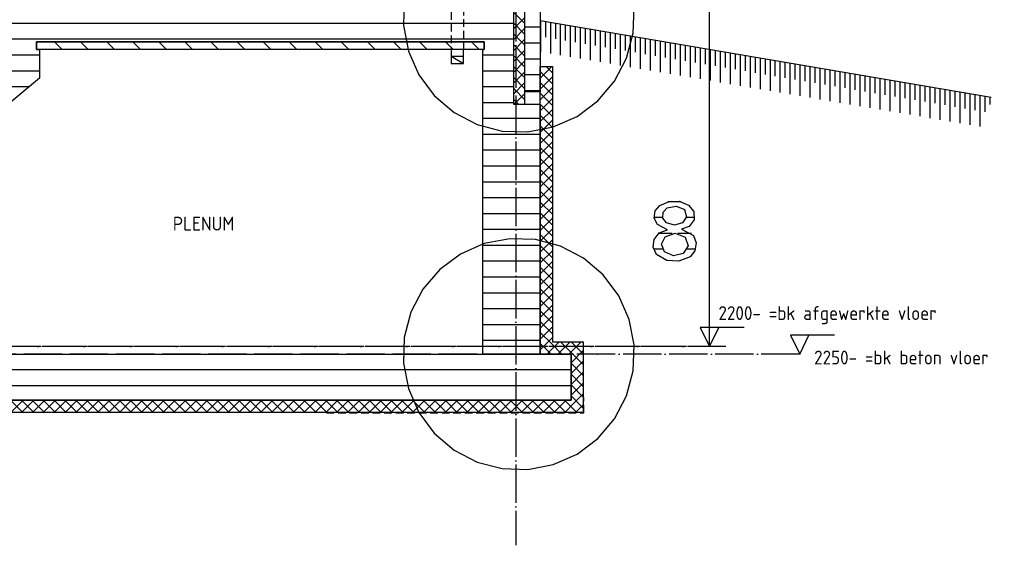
# Model space of a CAD drawing. Extents: x -34050 to 15826, y -13300 to 25096.
# Tile 31 of 40: x -7809 to -1399, y 9166 to 12584. Entities that reach past the tile are written whole.
import ezdxf

# ---------------------------------------------------------------- set-up
doc = ezdxf.new("R2010")
doc.units = 0
doc.header["$MEASUREMENT"] = 0
for name, pattern in [('DASHDOT', [300, 250, -25, 0, -25]), ('DASHED', [75, 50, -25]), ('DOT', [50, 0, -50])]:
    doc.linetypes.add(name, pattern=pattern)
for name, color, linetype in [('LAYER01', 7, 'CONTINUOUS'), ('LAYER05', 7, 'CONTINUOUS'), ('LAYER107', 2, 'DOT'), ('LAYER11', 3, 'CONTINUOUS'), ('LAYER31', 3, 'CONTINUOUS')]:
    doc.layers.add(name, color=color, linetype=linetype)
doc.styles.get("Standard").update_dxf_attribs({"font": 'isocp.shx'})

msp = doc.modelspace()

# ---------------------------------------------------------------- linework, layer by layer
at = {"layer": 'LAYER01', "color": 1, "linetype": 'DASHDOT'}
for p, q in [((-4579.93815, 24695.813), (-4579.93815, 9165.7509)), ((-3212.2505, 10459.2201), (-31480.43825, 10459.2201)), ((-2731.0011, 10409.21785), (-31480.43825, 10409.21785))]:
    msp.add_line(p, q, dxfattribs=at)
at = {"layer": 'LAYER01', "color": 5, "linetype": 'Continuous'}
for p, q in [((-3318.25105, 10459.2201), (-3318.25105, 19159.2224)), ((-4519.9383, 12559.00115), (-4594.93675, 12633.9966)), ((-4594.93675, 12523.88915), (-4519.9383, 12598.8846)), ((-4519.9383, 12488.2866), (-4594.93675, 12563.2881)), ((-4594.93675, 12453.1746), (-4519.9383, 12528.1708)), ((-4519.9383, 12417.5781), (-4594.93675, 12492.5789)), ((-4594.93675, 12382.46615), (-4519.9383, 12457.46155)), ((-4519.9383, 12346.8689), (-4594.93675, 12421.8643)), ((-4594.93675, 12311.75155), (-4519.9383, 12386.7523)), ((-4519.9383, 12276.1551), (-4594.93675, 12351.15585)), ((-4594.9341, 12241.04235), (-4519.936, 12316.04385)), ((-4519.9383, 12205.44585), (-4594.93675, 12280.4413)), ((-4594.93675, 12170.33385), (-4519.9383, 12245.3293)), ((-4339.93685, 12166.8648), (-4419.93905, 12246.86965)), ((-4419.93635, 12274.62465), (-4415.3366, 12279.2198)), ((-4419.9337, 12203.91615), (-4344.6274, 12279.2198)), ((-4339.93685, 12237.574), (-4381.57995, 12279.2198)), ((-4519.9383, 12134.73665), (-4594.93675, 12209.7328)), ((-4419.9337, 12133.2016), (-4339.9395, 12213.20115)), ((-4594.93905, 12099.6193), (-4519.94095, 12174.62005)), ((-4519.9383, 12064.02285), (-4594.93675, 12139.0236)), ((-4339.93685, 12096.15555), (-4419.93905, 12176.1551)), ((-4419.93635, 12062.4878), (-4339.93685, 12142.4927)), ((-4560.84175, 12034.21705), (-4594.93675, 12068.31435)), ((-4589.63015, 12034.21705), (-4519.9383, 12103.9116)), ((-4339.93685, 12025.44175), (-4419.93635, 12105.4466)), ((-4419.9337, 11991.7839), (-4339.93685, 12071.7781)), ((-4339.93685, 11954.7325), (-4419.93905, 12034.7374)), ((-4419.93635, 11921.06935), (-4339.93685, 12001.06965)), ((-4339.93685, 11884.02405), (-4419.93905, 11964.0236)), ((-4419.9337, 11850.36085), (-4339.93685, 11930.35505)), ((-4339.93685, 11813.3095), (-4419.93905, 11893.31435)), ((-4419.93635, 11779.6463), (-4339.93415, 11859.64585)), ((-4339.93685, 11742.60025), (-4419.93635, 11822.60055)), ((-4339.93685, 11671.8918), (-4419.93905, 11751.89135)), ((-4419.9337, 11708.93785), (-4339.93685, 11788.9374)), ((-4339.93685, 11601.18255), (-4419.93905, 11681.1821)), ((-4419.93635, 11638.2286), (-4339.9395, 11718.2228)), ((-3318.25105, 11504.21755), (-3318.25105, 11696.7186)), ((-4419.93635, 11567.5148), (-4339.93685, 11647.51435)), ((-4339.93685, 11530.46875), (-4419.93635, 11610.4683)), ((-4339.93685, 11459.7595), (-4419.93635, 11539.75905)), ((-4419.9337, 11496.80555), (-4339.9395, 11576.8051)), ((-4419.93635, 11426.09635), (-4339.93685, 11506.0959)), ((-4339.93685, 11389.0503), (-4419.93635, 11469.04985)), ((-4419.9337, 11355.3871), (-4339.93685, 11435.3821)), ((-4339.93685, 11318.3365), (-4419.93635, 11398.33605)), ((-4419.93635, 11284.6733), (-4339.93685, 11364.67285)), ((-4339.93685, 11247.62725), (-4419.93635, 11327.6268)), ((-4419.9337, 11213.9641), (-4339.93685, 11293.95905)), ((-4339.93685, 11176.91805), (-4419.93635, 11256.91755)), ((-4419.93635, 11143.25025), (-4339.93415, 11223.2498)), ((-4339.93685, 11106.2042), (-4419.93635, 11186.2091)), ((-4419.93635, 11072.54105), (-4339.93685, 11152.5406)), ((-4339.93685, 11035.495), (-4419.93635, 11115.49455)), ((-4419.93635, 11001.8326), (-4339.9395, 11081.8268)), ((-4339.93685, 10964.78655), (-4419.93635, 11044.78605)), ((-4419.93635, 10931.118), (-4339.93685, 11011.11755)), ((-4339.93685, 10894.07195), (-4419.93635, 10974.0715)), ((-4339.93685, 10823.3635), (-4419.93635, 10903.36305)), ((-4419.9337, 10860.4088), (-4339.9395, 10940.40835)), ((-4419.93635, 10789.7003), (-4339.93685, 10869.69985)), ((-4339.93685, 10752.65425), (-4419.93635, 10832.6538)), ((-4419.9337, 10718.9911), (-4339.93685, 10798.9853)), ((-4339.93685, 10681.9397), (-4419.93635, 10761.93925)), ((-4419.93635, 10648.2773), (-4339.93685, 10728.2768)), ((-4339.93685, 10611.23125), (-4419.93635, 10691.23075)), ((-4419.93635, 10577.5627), (-4339.93685, 10657.56225)), ((-3318.25105, 10459.2201), (-3318.25105, 10651.72045)), ((-4339.93685, 10540.522), (-4419.93635, 10620.52155)), ((-4419.93635, 10506.85425), (-4339.93415, 10586.85835)), ((-3091.99885, 10581.71845), (-3378.2509, 10581.71845)), ((-3378.2509, 10581.71845), (-3318.25105, 10459.2201)), ((-3318.25105, 10459.2201), (-3258.2489, 10581.71845)), ((-4349.6414, 10479.5128), (-4419.93635, 10549.80775)), ((-4406.8615, 10449.2172), (-4339.93685, 10516.14455)), ((-2504.7489, 10531.7215), (-2791.00075, 10531.7215)), ((-2791.00075, 10531.7215), (-2731.0011, 10409.21785)), ((-2731.0011, 10409.21785), (-2670.99895, 10531.7215)), ((-4390.0551, 10449.2172), (-4419.93635, 10479.0985)), ((-4419.93635, 10436.145), (-4406.8615, 10449.2172)), ((-4350.0553, 10409.21785), (-4390.0551, 10449.2172)), ((-4358.0433, 10427.32925), (-4296.1525, 10489.2174)), ((-4279.34645, 10409.21785), (-4349.6414, 10479.5128)), ((-4305.4405, 10409.21785), (-4225.44365, 10489.2174)), ((-4214.2849, 10414.8674), (-4288.6345, 10489.2174)), ((-4234.73165, 10409.21785), (-4154.73215, 10489.2174)), ((-4178.9303, 10450.222), (-4217.92295, 10489.2174)), ((-4139.93795, 10411.232), (-4178.9303, 10450.222)), ((-4143.57605, 10485.58195), (-4147.21375, 10489.2174)), ((-4139.9353, 10481.9412), (-4143.57605, 10485.58195)), ((-4376.15205, 10409.21785), (-4358.0433, 10427.32925)), ((-4219.9375, 10353.30275), (-4139.93795, 10433.3023)), ((-4139.93795, 10340.52275), (-4214.2849, 10414.8674)), ((-4049.24925, 10409.21785), (-4049.24925, 10410.2173)), ((-4139.93795, 10269.80895), (-4219.9375, 10349.8085)), ((-4219.93485, 10282.59355), (-4139.9353, 10362.5931)), ((-4219.9375, 10211.87975), (-4139.93795, 10291.87925)), ((-4139.93795, 10199.09975), (-4219.9375, 10279.09925)), ((-4219.9375, 10141.16515), (-4139.93795, 10221.17005)), ((-4139.93795, 10128.39125), (-4219.9375, 10208.3908)), ((-4139.93795, 10057.6767), (-4219.9375, 10137.67625)), ((-4200.5562, 10089.8407), (-4139.9353, 10150.4608)), ((-7788.43305, 10029.2198), (-7868.4326, 10109.21935)), ((-7867.4202, 10029.2198), (-7787.42065, 10109.21935)), ((-7717.72385, 10029.2198), (-7797.7234, 10109.21935)), ((-7796.7087, 10029.2198), (-7716.71145, 10109.21935)), ((-7647.01235, 10029.2198), (-7727.01185, 10109.21935)), ((-7725.99945, 10029.2198), (-7645.9999, 10109.21935)), ((-7576.30385, 10029.2198), (-7656.30035, 10109.21935)), ((-7655.28795, 10029.2198), (-7575.2884, 10109.21935)), ((-7505.5916, 10029.2198), (-7585.59115, 10109.21935)), ((-7584.57945, 10029.2198), (-7504.57995, 10109.21935)), ((-7434.88005, 10029.2198), (-7514.8796, 10109.21935)), ((-7513.86795, 10029.2198), (-7433.86535, 10109.21935)), ((-7364.16855, 10029.2198), (-7444.1681, 10109.21935)), ((-7443.1534, 10029.2198), (-7363.1592, 10109.21935)), ((-7293.4601, 10029.2198), (-7373.45965, 10109.21935)), ((-7372.4472, 10029.2198), (-7292.4446, 10109.21935)), ((-7222.74855, 10029.2198), (-7302.7481, 10109.21935)), ((-7301.73265, 10029.2198), (-7221.73615, 10109.21935)), ((-7152.03705, 10029.2198), (-7232.0366, 10109.21935)), ((-7231.02415, 10029.2198), (-7151.02465, 10109.21935)), ((-7081.3278, 10029.2198), (-7161.32735, 10109.21935)), ((-7160.31265, 10029.2198), (-7080.3154, 10109.21935)), ((-7010.6163, 10029.2198), (-7090.61585, 10109.21935)), ((-7089.6034, 10029.2198), (-7009.6039, 10109.21935)), ((-6939.90705, 10029.2198), (-7019.9066, 10109.21935)), ((-7018.8919, 10029.2198), (-6938.89235, 10109.21935)), ((-6869.19555, 10029.2198), (-6949.1951, 10109.21935)), ((-6948.1827, 10029.2198), (-6868.18315, 10109.21935)), ((-6798.48405, 10029.2198), (-6878.4836, 10109.21935)), ((-6877.47115, 10029.2198), (-6797.4716, 10109.21935)), ((-6727.7748, 10029.2198), (-6807.77205, 10109.21935)), ((-6806.75965, 10029.2198), (-6726.7624, 10109.21935)), ((-6657.0633, 10029.2198), (-6737.06285, 10109.21935)), ((-6736.0504, 10029.2198), (-6656.0486, 10109.21935)), ((-6586.3518, 10029.2198), (-6666.3513, 10109.21935)), ((-6665.3366, 10029.2198), (-6585.33935, 10109.21935)), ((-6515.64025, 10029.2198), (-6595.6398, 10109.21935)), ((-6594.6274, 10029.2198), (-6514.62785, 10109.21935)), ((-6444.93105, 10029.2198), (-6524.93055, 10109.21935)), ((-6523.91585, 10029.2198), (-6443.91935, 10109.21935)), ((-6374.2199, 10029.2198), (-6454.21905, 10109.21935)), ((-6453.20665, 10029.2198), (-6373.20745, 10109.21935)), ((-6303.51065, 10029.2198), (-6383.5102, 10109.21935)), ((-6382.4955, 10029.2198), (-6302.49595, 10109.21935)), ((-6232.79915, 10029.2198), (-6312.7987, 10109.21935)), ((-6311.78625, 10029.2198), (-6231.78675, 10109.21935)), ((-6162.08765, 10029.2198), (-6242.08715, 10109.21935)), ((-6241.07475, 10029.2198), (-6161.0752, 10109.21935)), ((-6091.3788, 10029.2198), (-6171.37835, 10109.21935)), ((-6170.3659, 10029.2198), (-6090.36635, 10109.21935)), ((-6020.66725, 10029.2198), (-6100.6668, 10109.21935)), ((-6099.6544, 10029.2198), (-6019.6522, 10109.21935)), ((-5949.95575, 10029.2198), (-6029.9553, 10109.21935)), ((-6028.9402, 10029.2198), (-5948.9456, 10109.21935)), ((-5879.2465, 10029.2198), (-5959.24375, 10109.21935)), ((-5958.23365, 10029.2198), (-5878.2318, 10109.21935)), ((-5808.535, 10029.2198), (-5888.53455, 10109.21935)), ((-5887.51985, 10029.2198), (-5807.5226, 10109.21935)), ((-5737.8235, 10029.2198), (-5817.82305, 10109.21935)), ((-5816.8106, 10029.2198), (-5736.81105, 10109.21935)), ((-5667.11465, 10029.2198), (-5747.1142, 10109.21935)), ((-5746.0991, 10029.2198), (-5666.09955, 10109.21935)), ((-5596.40275, 10029.2198), (-5676.4023, 10109.21935)), ((-5675.39025, 10029.2198), (-5595.3907, 10109.21935)), ((-5525.6912, 10029.2198), (-5605.69075, 10109.21935)), ((-5604.67875, 10029.2198), (-5524.6792, 10109.21935)), ((-5454.9824, 10029.2198), (-5534.9819, 10109.21935)), ((-5533.9695, 10029.2198), (-5453.96995, 10109.21935)), ((-5384.27085, 10029.2198), (-5464.2704, 10109.21935)), ((-5463.258, 10029.2198), (-5383.25845, 10109.21935)), ((-5313.56165, 10029.2198), (-5393.56115, 10109.21935)), ((-5392.54645, 10029.2198), (-5312.5496, 10109.21935)), ((-5242.8501, 10029.2198), (-5322.84965, 10109.21935)), ((-5321.83725, 10029.2198), (-5241.8354, 10109.21935)), ((-5172.1386, 10029.2198), (-5252.13815, 10109.21935)), ((-5251.12345, 10029.2198), (-5171.12885, 10109.21935)), ((-5101.4271, 10029.2198), (-5181.4266, 10109.21935)), ((-5180.4142, 10029.2198), (-5100.41465, 10109.21935)), ((-5030.71825, 10029.2198), (-5110.71775, 10109.21935)), ((-5109.7027, 10029.2198), (-5029.70315, 10109.21935)), ((-4960.0067, 10029.2198), (-5040.00625, 10109.21935)), ((-5038.99385, 10029.2198), (-4958.9943, 10109.21935)), ((-4889.2952, 10029.2198), (-4969.29475, 10109.21935)), ((-4968.2823, 10029.2198), (-4888.2828, 10109.21935)), ((-4818.58595, 10029.2198), (-4898.5855, 10109.21935)), ((-4897.5731, 10029.2198), (-4817.57355, 10109.21935)), ((-4747.87445, 10029.2198), (-4827.874, 10109.21935)), ((-4826.86155, 10029.2198), (-4746.86205, 10109.21935)), ((-4677.1656, 10029.2198), (-4757.16515, 10109.21935)), ((-4756.15005, 10029.2198), (-4676.1532, 10109.21935)), ((-4606.4537, 10029.2198), (-4686.45365, 10109.21935)), ((-4685.4412, 10029.2198), (-4605.439, 10109.21935)), ((-4535.7422, 10029.2198), (-4615.74175, 10109.21935)), ((-4614.727, 10029.2198), (-4534.73245, 10109.21935)), ((-4465.03335, 10029.2198), (-4545.0329, 10109.21935)), ((-4544.02045, 10029.2198), (-4464.01825, 10109.21935)), ((-4394.3218, 10029.2198), (-4474.32135, 10109.21935)), ((-4473.30625, 10029.2198), (-4393.30675, 10109.21935)), ((-4323.6103, 10029.2198), (-4403.60985, 10109.21935)), ((-4402.59745, 10029.2198), (-4322.5979, 10109.21935)), ((-4252.9011, 10029.2198), (-4332.89835, 10109.21935)), ((-4331.8859, 10029.2198), (-4251.88635, 10109.21935)), ((-4182.18955, 10029.2198), (-4262.1891, 10109.21935)), ((-4261.1767, 10029.2198), (-4200.5562, 10089.8407)), ((-4165.20155, 10054.48075), (-4139.93795, 10079.747)), ((-4190.46515, 10029.2198), (-4165.20155, 10054.48075))]:
    msp.add_line(p, q, dxfattribs=at)
at = {"layer": 'LAYER01', "color": 3, "linetype": 'Continuous'}
for p, q in [((-4519.9383, 12114.2166), (-4519.9383, 16502.22015)), ((-4419.93635, 16502.22015), (-4419.93635, 12114.2166)), ((-4594.93675, 12972.2183), (-4594.93675, 12034.21705)), ((-4784.93805, 12439.2189), (-7699.9382, 12439.2189)), ((-7699.9382, 12439.2189), (-7699.9382, 12389.22195)), ((-7699.9382, 12389.22195), (-7699.9382, 12439.2189)), ((-7699.9382, 12439.2189), (-4784.93805, 12439.2189)), ((-4784.93805, 12389.22195), (-4784.93805, 12439.2189)), ((-4784.93805, 12439.2189), (-4784.93805, 12389.22195)), ((-7699.9382, 12389.22195), (-7679.9385, 12389.22195)), ((-4784.93805, 12389.22195), (-7699.9382, 12389.22195)), ((-7679.9385, 12389.22195), (-7679.9385, 12204.21905)), ((-4794.9379, 10409.21785), (-4794.9379, 12389.22195)), ((-4794.9379, 12389.22195), (-4784.93805, 12389.22195)), ((-7679.9385, 12204.21905), (-7864.93835, 12049.21875)), ((-4419.93635, 12114.2166), (-4519.9383, 12114.2166)), ((-4594.93675, 12034.21705), (-4419.93635, 12034.21705)), ((-4419.93635, 12034.21705), (-4419.93635, 10409.21785)), ((-26739.93835, 10409.21785), (-4219.9375, 10409.21785)), ((-4419.93635, 10409.21785), (-4794.9379, 10409.21785)), ((-4219.9375, 10409.21785), (-4219.9375, 10109.21935)), ((-4219.9375, 10109.21935), (-26739.93835, 10109.21935))]:
    msp.add_line(p, q, dxfattribs=at)
at = {"layer": 'LAYER01', "color": 1, "linetype": 'Continuous'}
for p, q in [((-4519.9383, 12034.21705), (-4519.9383, 13114.2212)), ((-4594.93675, 13034.2224), (-4594.93675, 12034.21705)), ((-7532.17085, 12389.22195), (-7582.17085, 12439.2189)), ((-7362.4649, 12389.22195), (-7412.46415, 12439.2189)), ((-7192.76125, 12389.22195), (-7242.7582, 12439.2189)), ((-7023.0545, 12389.22195), (-7073.0522, 12439.2189)), ((-6853.34855, 12389.22195), (-6903.34625, 12439.2189)), ((-6683.6426, 12389.22195), (-6733.6426, 12439.2189)), ((-6513.9366, 12389.22195), (-6563.93585, 12439.2189)), ((-6344.23255, 12389.22195), (-6394.2299, 12439.2189)), ((-6174.5266, 12389.22195), (-6224.52355, 12439.2189)), ((-6004.82025, 12389.22195), (-6054.8176, 12439.2189)), ((-5835.1139, 12389.22195), (-5885.1139, 12439.2189)), ((-5665.40795, 12389.22195), (-5715.40755, 12439.2189)), ((-5495.70425, 12389.22195), (-5545.7012, 12439.2189)), ((-5325.9979, 12389.22195), (-5375.99525, 12439.2189)), ((-5156.2916, 12389.22195), (-5206.2889, 12439.2189)), ((-4986.5856, 12389.22195), (-5036.58525, 12439.2189)), ((-4816.88195, 12389.22195), (-4866.87925, 12439.2189)), ((-4999.9382, 12391.87775), (-4999.9382, 12299.87565)), ((-4919.93865, 12299.87565), (-4919.93865, 12391.87775)), ((-4999.9382, 12345.874), (-4919.93865, 12345.874)), ((-4999.9382, 12345.874), (-4919.93865, 12299.87565)), ((-4999.9382, 12299.87565), (-4919.93865, 12299.87565)), ((-4419.93635, 10449.2172), (-4419.93635, 12279.2198)), ((-4419.93635, 12279.2198), (-4339.93685, 12279.2198)), ((-4339.93685, 12279.2198), (-4339.93685, 10489.2174)), ((-4594.93675, 12034.21705), (-4519.9383, 12034.21705)), ((-4419.93635, 10409.21785), (-4419.93635, 10449.2172)), ((-4339.93685, 10489.2174), (-4139.93795, 10489.2174)), ((-4139.93795, 10489.2174), (-4139.93795, 10029.2198)), ((-4339.93685, 10409.21785), (-4419.93635, 10409.21785)), ((-4339.93685, 10409.21785), (-4339.93685, 10409.21785)), ((-4219.9375, 10409.21785), (-4339.93685, 10409.21785)), ((-4219.9375, 10109.21935), (-4219.9375, 10409.21785)), ((-26739.93835, 10109.21935), (-4219.9375, 10109.21935)), ((-4139.93795, 10029.2198), (-26819.93715, 10029.2198))]:
    msp.add_line(p, q, dxfattribs=at)
at = {"layer": 'LAYER01', "color": 2, "linetype": 'DASHED'}
for p, q in [((-4919.93865, 12887.21925), (-4919.93865, 12391.87775)), ((-4999.9382, 12782.2212), (-4999.9382, 12391.87775))]:
    msp.add_line(p, q, dxfattribs=at)
at = {"layer": 'LAYER01', "color": 6, "linetype": 'Continuous'}
for p, q in [((-4594.93675, 12559.713), (-7894.93865, 12559.713)), ((-4594.93675, 12456.58265), (-8214.93685, 12456.58265)), ((-7679.9385, 12353.4584), (-8214.93685, 12353.4584)), ((-4594.93675, 12353.4584), (-4794.9379, 12353.4584)), ((-7679.9385, 12250.32805), (-8214.93685, 12250.32805)), ((-4594.93675, 12250.32805), (-4794.9379, 12250.32805)), ((-7747.9912, 12147.20305), (-8214.93685, 12147.20305)), ((-4594.93675, 12147.20305), (-4794.9379, 12147.20305)), ((-4594.93675, 12044.0735), (-4794.9379, 12044.0735)), ((-4419.93635, 11940.9485), (-4794.9379, 11940.9485)), ((-4419.93635, 11837.8235), (-4794.9379, 11837.8235)), ((-4419.93635, 11734.6939), (-4794.9379, 11734.6939)), ((-4419.93635, 11631.5689), (-4794.9379, 11631.5689)), ((-4419.93635, 11528.43855), (-4794.9379, 11528.43855)), ((-4419.93635, 11425.31355), (-4794.9379, 11425.31355)), ((-4419.93635, 11322.184), (-4794.9379, 11322.184)), ((-4419.93635, 11219.059), (-4794.9379, 11219.059)), ((-4419.93635, 11115.934), (-4794.9379, 11115.934)), ((-4419.93635, 11012.8044), (-4794.9379, 11012.8044)), ((-4419.93635, 10909.6794), (-4794.9379, 10909.6794)), ((-4419.93635, 10806.54905), (-4794.9379, 10806.54905)), ((-4419.93635, 10703.42405), (-4794.9379, 10703.42405)), ((-4419.93635, 10600.2945), (-4794.9379, 10600.2945)), ((-4419.93635, 10497.1695), (-4794.9379, 10497.1695)), ((-4219.9375, 10306.09285), (-26739.93835, 10306.09285)), ((-4219.9375, 10202.9625), (-26739.93835, 10202.96785))]:
    msp.add_line(p, q, dxfattribs=at)
at = {"layer": 'LAYER01', "color": 2, "linetype": 'Continuous'}
for p, q in [((-4419.93635, 12534.4818), (-4519.9383, 12534.4818)), ((-4419.93635, 12431.35225), (-4519.9383, 12431.35225)), ((-4419.93635, 12328.22725), (-4519.9383, 12328.22725)), ((-4419.93635, 12225.09765), (-4519.9383, 12225.09765)), ((-4419.93635, 12121.97265), (-4519.9383, 12121.97265))]:
    msp.add_line(p, q, dxfattribs=at)
at = {"layer": 'LAYER01', "color": 5, "linetype": 'DASHED'}
for p, q in [((-3318.25105, 10459.2201), (-8239.9376, 10459.2201)), ((-4049.24925, 10409.21785), (-4048.24945, 10409.21785))]:
    msp.add_line(p, q, dxfattribs=at)
at = {"layer": 'LAYER05', "color": 1, "linetype": 'Continuous'}
for p, q in [((-5305.08425, 12713.6528), (-5310.6106, 12546.14565)), ((-3814.91815, 12496.78955), (-3809.3918, 12664.2967)), ((-5310.6106, 12546.14565), (-5278.5961, 12380.4413)), ((-3857.78845, 12333.5541), (-3814.91815, 12496.78955)), ((-5278.5961, 12380.4413), (-5210.4748, 12226.02615)), ((-3935.94015, 12183.9714), (-3857.78845, 12333.5541)), ((-5210.4748, 12226.02615), (-5109.67255, 12090.6677)), ((-4045.44715, 12055.5504), (-3935.94015, 12183.9714)), ((-5109.67255, 12090.6677), (-4981.25345, 11981.15995)), ((-4180.80865, 11954.74775), (-4045.44715, 12055.5504)), ((-4981.25345, 11981.15995), (-4831.6658, 11903.00905)), ((-4335.2207, 11886.62415), (-4180.80865, 11954.74775)), ((-4831.6658, 11903.00905), (-4668.43035, 11860.141)), ((-4668.43035, 11860.141), (-4500.9281, 11854.61195)), ((-4500.9281, 11854.61195), (-4335.2207, 11886.62415)), ((-4619.07425, 11159.82665), (-4784.78165, 11127.8145)), ((-4451.57205, 11154.29765), (-4619.07425, 11159.82665)), ((-4288.33655, 11111.43035), (-4451.57205, 11154.29765)), ((-4784.78165, 11127.8145), (-4939.19375, 11059.69085)), ((-4138.74895, 11033.27865), (-4288.33655, 11111.43035)), ((-4939.19375, 11059.69085), (-5074.5552, 10958.889)), ((-4010.3298, 10923.77165), (-4138.74895, 11033.27865)), ((-5074.5552, 10958.889), (-5184.0622, 10830.4672)), ((-3909.5276, 10788.4125), (-4010.3298, 10923.77165)), ((-5184.0622, 10830.4672), (-5262.2139, 10680.88455)), ((-3841.40625, 10633.9981), (-3909.5276, 10788.4125)), ((-5262.2139, 10680.88455), (-5305.08425, 10517.6491)), ((-3809.43755, 10468.8736), (-3841.40625, 10633.9981)), ((-5305.08425, 10517.6491), (-5310.6106, 10350.1419)), ((-3814.91815, 10300.78585), (-3809.3918, 10468.293)), ((-3809.43755, 10468.8736), (-3809.43755, 10468.8736)), ((-5310.6106, 10350.1419), (-5278.5961, 10184.4368)), ((-3857.78845, 10137.55035), (-3814.91815, 10300.78585)), ((-5278.5961, 10184.4368), (-5210.4748, 10030.02245)), ((-3935.94015, 9987.9677), (-3857.78845, 10137.55035)), ((-5210.4748, 10030.02245), (-5109.67255, 9894.66325)), ((-4045.44715, 9859.5459), (-3935.94015, 9987.9677)), ((-5109.67255, 9894.66325), (-4981.25345, 9785.15625)), ((-4180.80865, 9758.74405), (-4045.44715, 9859.5459)), ((-4981.25345, 9785.15625), (-4831.6658, 9707.00455)), ((-4335.2207, 9690.6204), (-4180.80865, 9758.74405)), ((-4831.6658, 9707.00455), (-4668.43035, 9664.13725)), ((-4500.9281, 9658.60825), (-4335.2207, 9690.6204)), ((-4668.43035, 9664.13725), (-4500.9281, 9658.60825))]:
    msp.add_line(p, q, dxfattribs=at)
at = {"layer": 'LAYER05', "color": 3, "linetype": 'Continuous'}
for p, q in [((-3671.32415, 11340.7799), (-3640.76615, 11376.165)), ((-3640.68795, 11376.2207), (-3581.01655, 11402.0569)), ((-3620.80195, 11331.7772), (-3593.68745, 11359.6695)), ((-3593.68745, 11359.71985), (-3535.14215, 11372.05505)), ((-3581.01655, 11402.0569), (-3515.80125, 11402.8244)), ((-3535.14215, 11372.05505), (-3479.924, 11349.18215)), ((-3515.80125, 11402.8244), (-3455.36955, 11378.29055)), ((-3479.99955, 11349.1867), (-3468.08355, 11302.79005)), ((-3455.43785, 11378.31115), (-3420.8027, 11336.8263)), ((-3677.63555, 11294.3321), (-3671.32415, 11340.7799)), ((-3657.56265, 11251.99965), (-3677.63555, 11294.3321)), ((-3622.4781, 11292.99925), (-3620.80195, 11331.7772)), ((-3597.876, 11262.87615), (-3622.4781, 11292.99925)), ((-3468.08355, 11302.79005), (-3494.70785, 11262.8708)), ((-3419.1494, 11282.901), (-3451.2066, 11239.357)), ((-3420.8027, 11336.8263), (-3419.1494, 11282.901)), ((-3592.2512, 11218.31205), (-3657.45125, 11251.94475)), ((-3646.99935, 11197.25115), (-3592.17795, 11218.322)), ((-3546.3135, 11248.14225), (-3597.9492, 11262.92115)), ((-3494.751, 11262.87615), (-3546.3135, 11248.14225)), ((-3451.18635, 11239.3463), (-3499.68645, 11222.48765)), ((-3499.6258, 11222.5029), (-3421.74185, 11180.39705)), ((-3683.98245, 11103.9879), (-3677.845, 11155.47945)), ((-3677.845, 11155.47945), (-3647.06765, 11197.21605)), ((-3630.1731, 11123.75565), (-3607.05795, 11172.28315)), ((-3606.9996, 11172.34345), (-3541.3677, 11195.5452)), ((-3541.3677, 11195.5452), (-3476.4553, 11170.25835)), ((-3476.5007, 11170.2179), (-3457.89415, 11113.6673)), ((-3421.7495, 11180.4077), (-3405.05445, 11132.061)), ((-3663.87405, 11056.1867), (-3683.98245, 11103.9879)), ((-3611.18815, 11073.3742), (-3630.1731, 11123.75565)), ((-3457.89415, 11113.6673), (-3489.1464, 11062.8517)), ((-3405.05445, 11132.061), (-3413.4186, 11081.8115)), ((-3595.42695, 11018.9186), (-3663.75275, 11056.0608)), ((-3551.8879, 11048.50695), (-3611.2564, 11073.42985)), ((-3489.1262, 11062.84715), (-3551.8879, 11048.50695)), ((-3444.87495, 11041.4383), (-3517.55065, 11013.71305)), ((-3413.4186, 11081.8115), (-3444.82955, 11041.5138)), ((-3517.55065, 11013.71305), (-3595.42695, 11018.9186))]:
    msp.add_line(p, q, dxfattribs=at)
at = {"layer": 'LAYER05', "color": 2, "linetype": 'Continuous'}
for p, q in [((-3503.7838, 11400.08315), (-3589.2166, 11400.08315)), ((-3623.6267, 11296.95815), (-3677.9991, 11296.95815)), ((-3416.08925, 11296.95815), (-3469.38135, 11296.95815)), ((-3561.4559, 11193.8278), (-3651.0643, 11193.8278)), ((-3435.39505, 11193.8278), (-3524.42015, 11193.8278)), ((-3623.26815, 11090.7036), (-3681.1928, 11090.7036)), ((-3410.00025, 11090.7036), (-3464.65265, 11090.7036))]:
    msp.add_line(p, q, dxfattribs=at)
at = {"layer": 'LAYER11', "color": 1, "linetype": 'Continuous'}
msp.add_line((-4419.93635, 12578.87495), (-1484.2497, 12079.87745), dxfattribs=at)
at = {"layer": 'LAYER11', "color": 5, "linetype": 'Continuous'}
for p, q in [((-4417.24775, 12375.53865), (-4417.24775, 12578.4149)), ((-4417.24775, 12476.9821), (-4417.24775, 12578.4149)), ((-4384.74845, 12471.4531), (-4384.74845, 12572.89125)), ((-4352.24685, 12364.48595), (-4352.24685, 12567.36755)), ((-4352.24685, 12465.9294), (-4352.24685, 12567.36755)), ((-4319.74755, 12460.40495), (-4319.74755, 12561.84385)), ((-4287.24825, 12353.4378), (-4287.24825, 12556.3202)), ((-4287.24825, 12454.8813), (-4287.24825, 12556.3202)), ((-4254.74665, 12449.3576), (-4254.74665, 12550.79575)), ((-4222.2477, 12342.39045), (-4222.2477, 12545.27205)), ((-4222.2477, 12443.8339), (-4222.2477, 12545.27205)), ((-4189.7484, 12438.31025), (-4189.7484, 12539.7484)), ((-4157.2468, 12331.3423), (-4157.2468, 12534.2247)), ((-4157.2468, 12432.7858), (-4157.2468, 12534.2247)), ((-4124.74745, 12427.2621), (-4124.74745, 12528.701)), ((-4092.24815, 12320.29495), (-4092.24815, 12523.17655)), ((-4092.24815, 12421.73845), (-4092.24815, 12523.17655)), ((-4059.74655, 12416.21475), (-4059.74655, 12517.6529)), ((-4027.24725, 12309.2476), (-4027.24725, 12512.1292)), ((-4027.24725, 12410.68575), (-4027.24725, 12512.1292)), ((-3994.7483, 12405.16205), (-3994.7483, 12506.6002)), ((-3962.2463, 12298.1949), (-3962.2463, 12501.0765)), ((-3962.2463, 12399.63835), (-3962.2463, 12501.0765)), ((-3929.7474, 12394.1139), (-3929.7474, 12495.55285)), ((-3897.2481, 12287.14675), (-3897.2481, 12490.02915)), ((-3897.2481, 12388.59025), (-3897.2481, 12490.02915)), ((-3864.7465, 12383.06655), (-3864.7465, 12484.50545)), ((-3832.24715, 12276.0994), (-3832.24715, 12478.981)), ((-3832.24715, 12377.5429), (-3832.24715, 12478.981)), ((-3799.74785, 12372.0192), (-3799.74785, 12473.45735)), ((-3767.24625, 12265.05125), (-3767.24625, 12467.93365)), ((-3767.24625, 12366.4955), (-3767.24625, 12467.93365)), ((-3734.74695, 12360.97105), (-3734.74695, 12462.40995)), ((-3702.248, 12254.0039), (-3702.248, 12456.8863)), ((-3702.248, 12355.4474), (-3702.248, 12456.8863)), ((-3669.746, 12349.91835), (-3669.746, 12451.36185)), ((-3637.2471, 12242.9512), (-3637.2471, 12445.83815)), ((-3637.2471, 12344.3947), (-3637.2471, 12445.83815)), ((-3604.74775, 12338.871), (-3604.74775, 12440.30915)), ((-3572.24845, 12231.90385), (-3572.24845, 12434.78545)), ((-3572.24845, 12333.3473), (-3572.24845, 12434.78545)), ((-3539.74685, 12327.82365), (-3539.74685, 12429.2618)), ((-3507.24755, 12220.8557), (-3507.24755, 12423.7381)), ((-3507.24755, 12322.2992), (-3507.24755, 12423.7381)), ((-3474.7486, 12316.7755), (-3474.7486, 12418.2144)), ((-3442.247, 12209.80835), (-3442.247, 12412.68995)), ((-3442.247, 12311.25185), (-3442.247, 12412.68995)), ((-3409.7477, 12305.72815), (-3409.7477, 12407.1663)), ((-3377.2484, 12198.761), (-3377.2484, 12401.6426)), ((-3377.2484, 12300.20445), (-3377.2484, 12401.6426)), ((-3344.7468, 12294.68), (-3344.7468, 12396.11895)), ((-3312.24745, 12187.71285), (-3312.24745, 12390.59525)), ((-3312.24745, 12289.15175), (-3312.24745, 12390.59525)), ((-3279.74855, 12283.6273), (-3279.74855, 12385.0708)), ((-3247.24655, 12176.66015), (-3247.24655, 12379.5471)), ((-3247.24655, 12278.10365), (-3247.24655, 12379.5471)), ((-3214.7476, 12272.57995), (-3214.7476, 12374.02345)), ((-3182.2483, 12165.6128), (-3182.2483, 12368.4944)), ((-3182.2483, 12267.05625), (-3182.2483, 12368.4944)), ((-3149.7465, 12261.5326), (-3149.7465, 12362.97075)), ((-3117.2474, 12154.56465), (-3117.2474, 12357.44705)), ((-3117.2474, 12256.00815), (-3117.2474, 12357.44705)), ((-3084.74825, 12250.48445), (-3084.74825, 12351.92335)), ((-3052.2465, 12143.5173), (-3052.2465, 12346.3997)), ((-3052.2465, 12244.9608), (-3052.2465, 12346.3997)), ((-3019.74735, 12239.4371), (-3019.74735, 12340.87525)), ((-2987.24805, 12132.46995), (-2987.24805, 12335.35155)), ((-2987.24805, 12233.9134), (-2987.24805, 12335.35155)), ((-2954.74645, 12228.3844), (-2954.74645, 12329.8279)), ((-2922.2471, 12121.41725), (-2922.2471, 12324.3042)), ((-2922.2471, 12222.8607), (-2922.2471, 12324.3042)), ((-2889.748, 12217.33705), (-2889.748, 12318.7805)), ((-2857.2464, 12110.3691), (-2857.2464, 12313.25605)), ((-2857.2464, 12211.8126), (-2857.2464, 12313.25605)), ((-2824.7471, 12206.2889), (-2824.7471, 12307.7324)), ((-2792.24795, 12099.32175), (-2792.24795, 12302.20335)), ((-2792.24795, 12200.76525), (-2792.24795, 12302.20335)), ((-2759.74615, 12195.24155), (-2759.74615, 12296.6797)), ((-2727.24705, 12088.2744), (-2727.24705, 12291.156)), ((-2727.24705, 12189.71785), (-2727.24705, 12291.156)), ((-2694.7479, 12184.1934), (-2694.7479, 12285.6323)), ((-2662.24615, 12077.22625), (-2662.24615, 12280.10865)), ((-2662.24615, 12178.66975), (-2662.24615, 12280.10865)), ((-2629.747, 12173.14605), (-2629.747, 12274.5842)), ((-2597.2477, 12066.1789), (-2597.2477, 12269.0605)), ((-2597.2477, 12167.61705), (-2597.2477, 12269.0605)), ((-2564.74855, 12162.09335), (-2564.74855, 12263.53685)), ((-2532.2468, 12055.1262), (-2532.2468, 12258.01315)), ((-2532.2468, 12156.56965), (-2532.2468, 12258.01315)), ((-2499.74765, 12151.046), (-2499.74765, 12252.48945)), ((-2467.24855, 12044.07805), (-2467.24855, 12246.96505)), ((-2467.24855, 12145.52155), (-2467.24855, 12246.96505)), ((-2434.74675, 12139.99785), (-2434.74675, 12241.44135)), ((-2402.2476, 12033.0307), (-2402.2476, 12235.9123)), ((-2402.2476, 12134.4742), (-2402.2476, 12235.9123)), ((-2369.7483, 12128.9505), (-2369.7483, 12230.38865)), ((-2337.2467, 12021.98335), (-2337.2467, 12224.86495)), ((-2337.2467, 12123.4268), (-2337.2467, 12224.86495)), ((-2304.7476, 12117.90235), (-2304.7476, 12219.3413)), ((-2272.24825, 12010.9352), (-2272.24825, 12213.8176)), ((-2272.24825, 12112.3787), (-2272.24825, 12213.8176)), ((-2239.74665, 12106.84965), (-2239.74665, 12208.2939)), ((-2207.24735, 11999.8825), (-2207.24735, 12202.76945)), ((-2207.24735, 12101.326), (-2207.24735, 12202.76945)), ((-2174.74825, 12095.8023), (-2174.74825, 12197.2458)), ((-2142.24645, 11988.83515), (-2142.24645, 12191.7221)), ((-2142.24645, 12090.27865), (-2142.24645, 12191.7221)), ((-2109.7473, 12084.75495), (-2109.7473, 12186.19845)), ((-2077.2482, 11977.787), (-2077.2482, 12180.67475)), ((-2077.2482, 12079.23125), (-2077.2482, 12180.67475)), ((-2044.7464, 12073.7068), (-2044.7464, 12175.1503)), ((-2012.2473, 11966.73965), (-2012.2473, 12169.6266)), ((-2012.2473, 12068.18315), (-2012.2473, 12169.6266)), ((-1979.74795, 12062.65945), (-1979.74795, 12164.0976)), ((-1947.24635, 11955.6923), (-1947.24635, 12158.5739)), ((-1947.24635, 12057.13575), (-1947.24635, 12158.5739)), ((-1914.74725, 12051.6121), (-1914.74725, 12153.05025)), ((-1882.2479, 11944.64415), (-1882.2479, 12147.52655)), ((-1882.2479, 12046.08305), (-1882.2479, 12147.52655)), ((-1849.7463, 12040.5594), (-1849.7463, 12142.00285)), ((-1817.247, 11933.59145), (-1817.247, 12136.4784)), ((-1817.247, 12035.03495), (-1817.247, 12136.4784)), ((-1784.7479, 12029.51125), (-1784.7479, 12130.95475)), ((-1752.2461, 11922.5441), (-1752.2461, 12125.43105)), ((-1752.2461, 12023.9876), (-1752.2461, 12125.43105)), ((-1719.74695, 12018.4639), (-1719.74695, 12119.9074)), ((-1687.24785, 11911.49675), (-1687.24785, 12114.3837)), ((-1687.24785, 12012.9402), (-1687.24785, 12114.3837)), ((-1654.74605, 12007.41575), (-1654.74605, 12108.85925)), ((-1622.24695, 11900.4486), (-1622.24695, 12103.33555)), ((-1622.24695, 12001.8921), (-1622.24695, 12103.33555)), ((-1589.7477, 11996.3684), (-1589.7477, 12097.80655)), ((-1557.2485, 11889.40125), (-1557.2485, 12092.28285)), ((-1557.2485, 11990.84475), (-1557.2485, 12092.28285)), ((-1524.7468, 11985.3157), (-1524.7468, 12086.7592)), ((-1492.2476, 12032.80335), (-1492.2476, 12081.2355)), ((-1492.2476, 12032.80335), (-1492.2476, 12081.2355))]:
    msp.add_line(p, q, dxfattribs=at)
at = {"layer": 'LAYER31', "color": 3, "linetype": 'DASHED'}
for p, q in [((-4137.24935, 10027.18965), (-4137.24935, 10125.8766)), ((-5811.24915, 10027.18965), (-4137.24935, 10027.18965))]:
    msp.add_line(p, q, dxfattribs=at)

# ---------------------------------------------------------------- texts
at = {"layer": 'LAYER01', "color": 1}
for s, p in [('2200- =bk afgewerkte vloer', (-3260.001, 10630.9685)), ('2250- =bk beton vloer', (-2637.25015, 10341.8762))]:
    msp.add_text(s, height=90, dxfattribs=at).set_placement(p)
at = {"layer": 'LAYER107', "color": 1}
msp.add_text('PLENUM', height=90, dxfattribs=at).set_placement((-6811.9377, 11212.56105))

doc.saveas('drawing.dxf')
